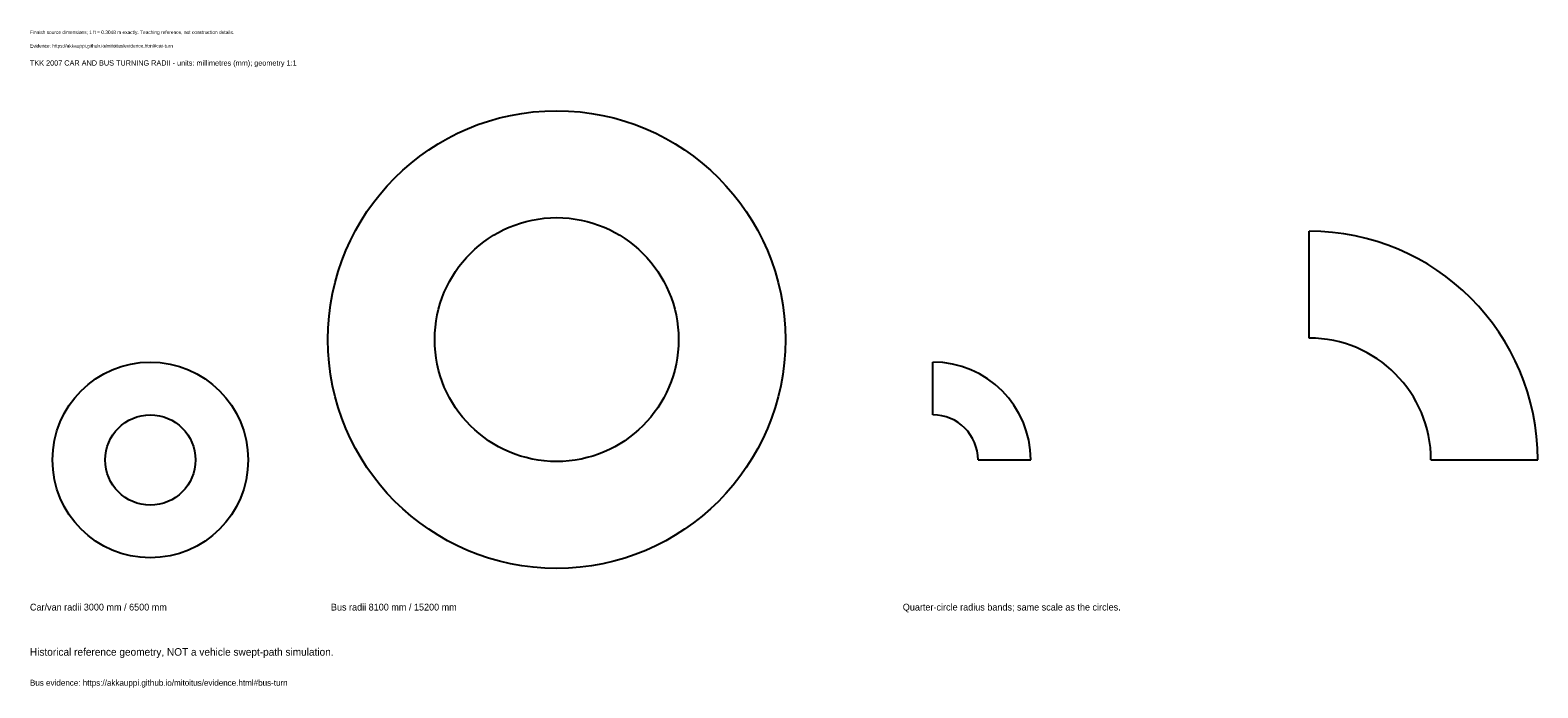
# Model space of a CAD drawing. Header units: millimetres. Extents: x 15 to 100200, y -5136 to 38554.
import ezdxf

# ---------------------------------------------------------------- set-up
doc = ezdxf.new("R2010")
doc.units = ezdxf.units.MM
doc.layers.add('ANNOTATION', color=7, linetype='Continuous')
doc.layers.add('REFERENCE', color=7, linetype='Continuous')

msp = doc.modelspace()

# ---------------------------------------------------------------- linework, layer by layer
at = {"layer": 'REFERENCE'}
for p, q in [((85000, 18100), (85000, 25200)), ((60000, 13000), (60000, 16500)), ((63000, 10000), (66500, 10000)), ((93100, 10000), (100200, 10000))]:
    msp.add_line(p, q, dxfattribs=at)
for centre, radius in [((35000, 18000), 15200), ((35000, 18000), 8100), ((8000, 10000), 6500), ((8000, 10000), 3000)]:
    msp.add_circle(centre, radius, dxfattribs=at)
for centre, radius in [((85000, 10000), 15200), ((85000, 10000), 8100), ((60000, 10000), 6500), ((60000, 10000), 3000)]:
    msp.add_arc(centre, radius, 0, 90, dxfattribs=at)

# ---------------------------------------------------------------- texts
at = {"layer": 'ANNOTATION'}
for s, height, p in [('Finnish source dimensions; 1 ft = 0.3048 m exactly. Teaching reference, not construction details.', 230, (0, 38300)), ('Evidence: https://akkauppi.github.io/mitoitus/evidence.html#car-turn', 230, (0, 37400)), ('TKK 2007 CAR AND BUS TURNING RADII - units: millimetres (mm); geometry 1:1', 350, (0, 36200)), ('Car/van radii 3000 mm / 6500 mm', 450, (0, 0)), ('Bus radii 8100 mm / 15200 mm', 450, (20000, 0)), ('Quarter-circle radius bands; same scale as the circles.', 450, (58000, 0)), ('Historical reference geometry, NOT a vehicle swept-path simulation.', 500, (0, -3000)), ('Bus evidence: https://akkauppi.github.io/mitoitus/evidence.html#bus-turn', 400, (0, -5000))]:
    msp.add_text(s, height=height, dxfattribs=at).set_placement(p)

doc.saveas('drawing.dxf')
